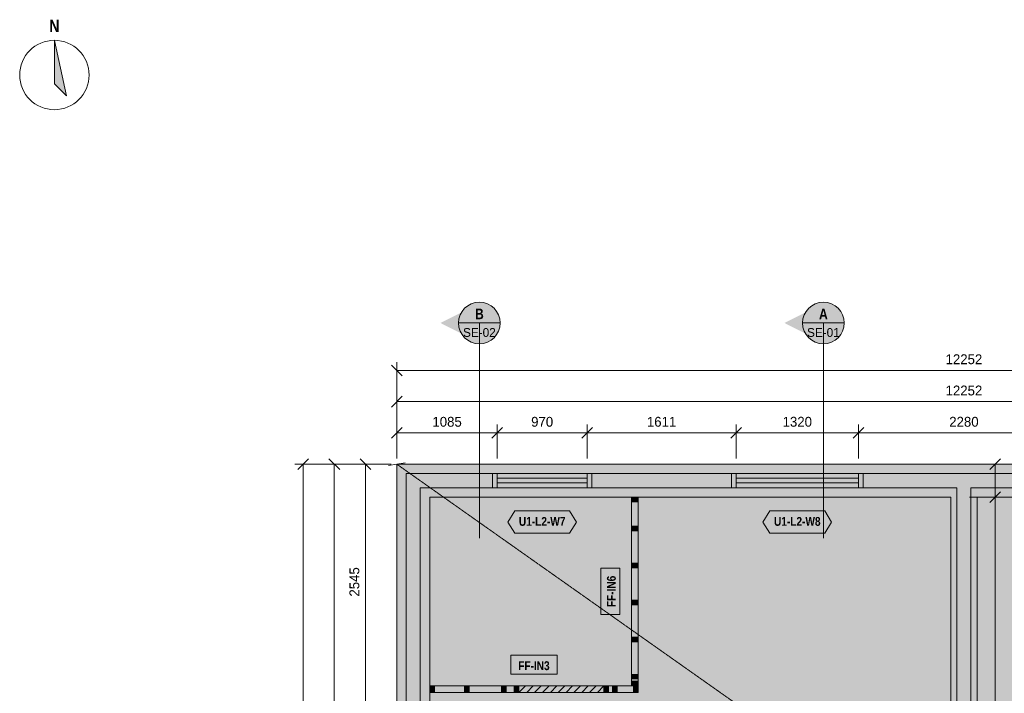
# Model space of a CAD drawing. Header units: millimetres. Extents: x -4149 to 16626, y -5842 to 13682.
# Tile 2 of 4: x -4074 to 6562, y 6176 to 13456. Entities that reach past the tile are written whole.
import ezdxf
from ezdxf.enums import TextEntityAlignment as Align

# ---------------------------------------------------------------- set-up
doc = ezdxf.new("R2010")
doc.units = ezdxf.units.MM
doc.linetypes.add('DASHED', pattern=[1.524, 1.27, -0.254])
for name, color, linetype in [('FILL-C_B2B2B5', 7, 'Continuous'), ('FILL-EPS', 7, 'Continuous'), ('FILL-INK', 7, 'Continuous'), ('FILL-RED', 7, 'Continuous'), ('FILL-TEAL_DK', 7, 'Continuous'), ('FILL-TIMBER', 7, 'Continuous'), ('FILL-WHITE', 7, 'Continuous'), ('LINE-C_85297A', 7, 'Continuous'), ('LINE-C_85297A-DASH', 7, 'DASHED'), ('LINE-INK', 7, 'Continuous'), ('LINE-INK-DASH', 7, 'DASHED'), ('LINE-RED', 7, 'Continuous'), ('LINE-RED-DASH', 7, 'DASHED'), ('LINE-STEEL_GREY', 7, 'Continuous'), ('LINE-STEEL_GREY-DASH', 7, 'DASHED'), ('LINE-TEAL_DK', 7, 'Continuous'), ('LINE-TIMBER_DK', 7, 'Continuous'), ('TEXT-INK', 7, 'Continuous'), ('TEXT-RED', 7, 'Continuous'), ('TEXT-TEAL_DK', 7, 'Continuous')]:
    doc.layers.add(name, color=color, linetype=linetype)
doc.styles.add('OpenSansCondensed-Bold', font='OpenSansCondensed-Bold.ttf')

msp = doc.modelspace()

# ---------------------------------------------------------------- hatches: boundary and pattern name
at = {"layer": 'FILL-C_B2B2B5', "true_color": 0xb2b2b5}
h = msp.add_hatch(color=253, dxfattribs=at)
h.dxf.hatch_style = 1
h.paths.add_polyline_path([(12151, 8551), (12151, 102), (102, 102), (102, 8551)])
h.paths.add_polyline_path([(11998, 254), (11998, 8398), (6202, 8398), (6202, 254)], flags=0)
h.paths.add_polyline_path([(254, 8398), (254, 254), (6050, 254), (6050, 8398)], flags=0)
at = {"layer": 'FILL-EPS', "true_color": 0xccffff}
h = msp.add_hatch(color=7, dxfattribs=at)
h.dxf.hatch_style = 1
h.paths.add_polyline_path([(0, 8652), (12252, 8652), (12252, 0), (0, 0)])
h.paths.add_polyline_path([(102, 8551), (102, 102), (12151, 102), (12151, 8551)], flags=0)
h = msp.add_hatch(color=7, dxfattribs=at)
h.dxf.hatch_style = 1
h.paths.add_polyline_path([(6050, 8398), (6050, 254), (254, 254), (254, 8398)])
h.paths.add_polyline_path([(5983, 356), (5983, 8297), (356, 8297), (356, 356)], flags=0)
h = msp.add_hatch(color=7, dxfattribs=at)
h.dxf.hatch_style = 1
h.paths.add_polyline_path([(6202, 254), (6202, 8398), (11998, 8398), (11998, 254)])
h.paths.add_polyline_path([(11897, 8297), (6269, 8297), (6269, 356), (11897, 356)], flags=0)
at = {"layer": 'FILL-INK', "true_color": 0x14141a}
h = msp.add_hatch(color=250, dxfattribs=at)
h.dxf.hatch_style = 1
h.paths.add_polyline_path([(-3699, 13232), (-3568, 12632), (-3699, 12764)])
at = {"layer": 'FILL-RED', "true_color": 0xb81a1f}
h = msp.add_hatch(color=242, dxfattribs=at)
h.dxf.hatch_style = 1
h.paths.add_polyline_path([(472, 10178), (892, 9964), (892, 10391)])
h = msp.add_hatch(color=242, dxfattribs=at)
h.dxf.hatch_style = 1
h.paths.add_polyline_path([(4188, 10178), (4608, 9964), (4608, 10391)])
at = {"layer": 'FILL-TEAL_DK', "true_color": 0x006b5c}
h = msp.add_hatch(color=126, dxfattribs=at)
h.dxf.hatch_style = 1
h.paths.add_polyline_path([(1035, 8551), (1085, 8551), (1085, 8398), (1035, 8398)])
h = msp.add_hatch(color=126, dxfattribs=at)
h.dxf.hatch_style = 1
h.paths.add_polyline_path([(2055, 8551), (2105, 8551), (2105, 8398), (2055, 8398)])
h = msp.add_hatch(color=126, dxfattribs=at)
h.dxf.hatch_style = 1
h.paths.add_polyline_path([(3616, 8551), (3666, 8551), (3666, 8398), (3616, 8398)])
h = msp.add_hatch(color=126, dxfattribs=at)
h.dxf.hatch_style = 1
h.paths.add_polyline_path([(4986, 8398), (4986, 8551), (5036, 8551), (5036, 8398), (4986, 8398)])
at = {"layer": 'FILL-TIMBER', "true_color": 0xeddbb8}
h = msp.add_hatch(color=254, dxfattribs=at)
h.dxf.hatch_style = 1
h.paths.add_polyline_path([(2606, 8296), (2606, 8261), (2606, 8246), (2586, 8246), (2536, 8246), (2536, 8282), (2536, 8296), (2557, 8296)])
h = msp.add_hatch(color=254, dxfattribs=at)
h.dxf.hatch_style = 1
h.paths.add_polyline_path([(2606, 7981), (2606, 7945), (2606, 7931), (2586, 7931), (2536, 7931), (2536, 7966), (2536, 7981), (2557, 7981)])
h = msp.add_hatch(color=254, dxfattribs=at)
h.dxf.hatch_style = 1
h.paths.add_polyline_path([(2606, 7581), (2606, 7545), (2606, 7531), (2586, 7531), (2536, 7531), (2536, 7566), (2536, 7581), (2557, 7581)])
h = msp.add_hatch(color=254, dxfattribs=at)
h.dxf.hatch_style = 1
h.paths.add_polyline_path([(2606, 7181), (2606, 7145), (2606, 7131), (2586, 7131), (2536, 7131), (2536, 7166), (2536, 7181), (2557, 7181)])
h = msp.add_hatch(color=254, dxfattribs=at)
h.dxf.hatch_style = 1
h.paths.add_polyline_path([(2606, 6781), (2606, 6745), (2606, 6731), (2586, 6731), (2536, 6731), (2536, 6766), (2536, 6781), (2557, 6781)])
h = msp.add_hatch(color=254, dxfattribs=at)
h.dxf.hatch_style = 1
h.paths.add_polyline_path([(2606, 6381), (2606, 6345), (2606, 6331), (2586, 6331), (2536, 6331), (2536, 6366), (2536, 6381), (2557, 6381)])
h = msp.add_hatch(color=254, dxfattribs=at)
h.dxf.hatch_style = 1
h.paths.add_polyline_path([(2606, 6308), (2606, 6273), (2606, 6258), (2586, 6258), (2536, 6258), (2536, 6293), (2536, 6308), (2557, 6308)])
h = msp.add_hatch(color=254, dxfattribs=at)
h.dxf.hatch_style = 1
h.paths.add_polyline_path([(406, 6186), (371, 6186), (356, 6186), (356, 6206), (356, 6256), (391, 6256), (406, 6256), (406, 6236)])
h = msp.add_hatch(color=254, dxfattribs=at)
h.dxf.hatch_style = 1
h.paths.add_polyline_path([(781, 6186), (745, 6186), (731, 6186), (731, 6206), (731, 6256), (766, 6256), (781, 6256), (781, 6236)])
h = msp.add_hatch(color=254, dxfattribs=at)
h.dxf.hatch_style = 1
h.paths.add_polyline_path([(1181, 6186), (1145, 6186), (1131, 6186), (1131, 6206), (1131, 6256), (1166, 6256), (1181, 6256), (1181, 6236)])
h = msp.add_hatch(color=254, dxfattribs=at)
h.dxf.hatch_style = 1
h.paths.add_polyline_path([(1319, 6186), (1284, 6186), (1269, 6186), (1269, 6206), (1269, 6256), (1305, 6256), (1319, 6256), (1319, 6236)])
h = msp.add_hatch(color=254, dxfattribs=at)
h.dxf.hatch_style = 1
h.paths.add_polyline_path([(2288, 6186), (2252, 6186), (2238, 6186), (2238, 6206), (2238, 6256), (2273, 6256), (2288, 6256), (2288, 6236)])
h = msp.add_hatch(color=254, dxfattribs=at)
h.dxf.hatch_style = 1
h.paths.add_polyline_path([(2381, 6186), (2345, 6186), (2331, 6186), (2331, 6206), (2331, 6256), (2366, 6256), (2381, 6256), (2381, 6236)])
h = msp.add_hatch(color=254, dxfattribs=at)
h.dxf.hatch_style = 1
h.paths.add_polyline_path([(2606, 6186), (2571, 6186), (2556, 6186), (2556, 6206), (2556, 6256), (2592, 6256), (2606, 6256), (2606, 6236)])
at = {"layer": 'FILL-WHITE', "true_color": 0xffffff}
h = msp.add_hatch(color=7, dxfattribs=at)
h.dxf.hatch_style = 1
h.paths.add_polyline_path([(1117, 10178), (1109, 10236), (1087, 10290), (1051, 10337), (1004, 10372), (950, 10395), (892, 10402), (834, 10395), (779, 10372), (733, 10337), (697, 10290), (675, 10236), (667, 10178), (675, 10119), (697, 10065), (733, 10018), (779, 9983), (834, 9960), (892, 9952), (950, 9960), (1004, 9983), (1051, 10018), (1087, 10065), (1109, 10119)])
h = msp.add_hatch(color=7, dxfattribs=at)
h.dxf.hatch_style = 1
h.paths.add_polyline_path([(4833, 10178), (4825, 10236), (4803, 10290), (4767, 10337), (4721, 10372), (4666, 10395), (4608, 10402), (4550, 10395), (4496, 10372), (4449, 10337), (4413, 10290), (4391, 10236), (4383, 10178), (4391, 10119), (4413, 10065), (4449, 10018), (4496, 9983), (4550, 9960), (4608, 9952), (4666, 9960), (4721, 9983), (4767, 10018), (4803, 10065), (4825, 10119)])
at = {"layer": 'FILL-WHITE', "true_color": 0xfaf5e8}
h = msp.add_hatch(color=7, dxfattribs=at)
h.dxf.hatch_style = 1
h.paths.add_polyline_path([(2586, 6258), (2536, 6258), (2536, 6293), (2536, 6308), (2536, 6331), (2536, 6366), (2536, 6381), (2536, 6731), (2536, 6766), (2536, 6781), (2536, 7131), (2536, 7166), (2536, 7181), (2536, 7531), (2536, 7566), (2536, 7581), (2536, 7931), (2536, 7966), (2536, 7981), (2536, 8246), (2536, 8282), (2536, 8296), (2557, 8296), (2606, 8296), (2606, 8261), (2606, 8246), (2606, 7981), (2606, 7945), (2606, 7931), (2606, 7581), (2606, 7545), (2606, 7531), (2606, 7181), (2606, 7145), (2606, 7131), (2606, 6781), (2606, 6745), (2606, 6731), (2606, 6381), (2606, 6345), (2606, 6331), (2606, 6308), (2606, 6273), (2606, 6258)])
at = {"layer": 'FILL-WHITE', "true_color": 0xffffff}
h = msp.add_hatch(color=7, dxfattribs=at)
h.dxf.hatch_style = 1
h.paths.add_polyline_path([(1199, 8027), (1274, 8147), (1866, 8147), (1941, 8027), (1866, 7907), (1274, 7907)])
h = msp.add_hatch(color=7, dxfattribs=at)
h.dxf.hatch_style = 1
h.paths.add_polyline_path([(3955, 8027), (4030, 8147), (4622, 8147), (4697, 8027), (4622, 7907), (4030, 7907)])
h = msp.add_hatch(color=7, dxfattribs=at)
h.dxf.hatch_style = 1
h.paths.add_polyline_path([(2410, 7026), (2410, 7528), (2203, 7528), (2203, 7026)])
h = msp.add_hatch(color=7, dxfattribs=at)
h.dxf.hatch_style = 1
h.paths.add_polyline_path([(1230, 6382), (1732, 6382), (1732, 6590), (1230, 6590)])
at = {"layer": 'FILL-WHITE', "true_color": 0xfaf5e8}
h = msp.add_hatch(color=7, dxfattribs=at)
h.dxf.hatch_style = 1
h.paths.add_polyline_path([(356, 6186), (356, 6206), (356, 6256), (391, 6256), (406, 6256), (731, 6256), (766, 6256), (781, 6256), (1131, 6256), (1166, 6256), (1181, 6256), (1269, 6256), (1305, 6256), (1319, 6256), (1319, 6236), (1319, 6186), (1284, 6186), (1269, 6186), (1181, 6186), (1145, 6186), (1131, 6186), (781, 6186), (745, 6186), (731, 6186), (406, 6186), (371, 6186)])
at = {"layer": 'FILL-WHITE', "true_color": 0xffffff}
h = msp.add_hatch(color=7, dxfattribs=at)
h.dxf.hatch_style = 1
h.paths.add_polyline_path([(1319, 6186), (1319, 6256), (2238, 6256), (2238, 6186)])
at = {"layer": 'FILL-WHITE', "true_color": 0xfaf5e8}
h = msp.add_hatch(color=7, dxfattribs=at)
h.dxf.hatch_style = 1
h.paths.add_polyline_path([(2238, 6206), (2238, 6256), (2273, 6256), (2288, 6256), (2331, 6256), (2366, 6256), (2381, 6256), (2556, 6256), (2592, 6256), (2606, 6256), (2606, 6236), (2606, 6186), (2571, 6186), (2556, 6186), (2381, 6186), (2345, 6186), (2331, 6186), (2288, 6186), (2252, 6186), (2238, 6186)])

# ---------------------------------------------------------------- linework, layer by layer
at = {"layer": 'LINE-C_85297A', "lineweight": 5}
msp.add_line((-89, 8637), (89, 8668), dxfattribs=at)
at = {"layer": 'LINE-C_85297A-DASH', "lineweight": 5}
msp.add_line((0, 8652), (12252, 0), dxfattribs=at)
at = {"layer": 'LINE-INK', "lineweight": 5}
for p, q in [((58, 9607), (-58, 9723)), ((0, 8713), (0, 9755)), ((12252, 9665), (0, 9665)), ((-58, 9269), (58, 9386)), ((0, 8713), (0, 9418)), ((0, 9328), (12252, 9328)), ((-58, 8932), (58, 9048)), ((0, 8713), (0, 9080)), ((1027, 8932), (1143, 9048)), ((1085, 8713), (1085, 9080)), ((1997, 8932), (2113, 9048)), ((2055, 8713), (2055, 9080)), ((3608, 8932), (3724, 9048)), ((3666, 8713), (3666, 9080)), ((4928, 8932), (5044, 9048)), ((4986, 8713), (4986, 9080)), ((0, 8990), (12252, 8990)), ((-60, 8652), (-1102, 8652)), ((-954, 8711), (-1071, 8594)), ((-1012, 8652), (-1012, 0)), ((-60, 8652), (-765, 8652)), ((-617, 8594), (-733, 8711)), ((-675, 0), (-675, 8652)), ((-60, 8652), (-428, 8652)), ((-279, 8594), (-396, 8711)), ((-338, 0), (-338, 8652)), ((2055, 8652), (1085, 8652)), ((4986, 8652), (3666, 8652)), ((6186, 8652), (6554, 8652)), ((6405, 8594), (6522, 8711)), ((6464, 8297), (6464, 8652)), ((2055, 8500), (1085, 8500)), ((2055, 8450), (1085, 8450)), ((4986, 8500), (3666, 8500)), ((4986, 8450), (3666, 8450)), ((2055, 8297), (1085, 8297)), ((4986, 8297), (3666, 8297)), ((6186, 8297), (6554, 8297)), ((6186, 8297), (6554, 8297)), ((6405, 8239), (6522, 8355)), ((6405, 8239), (6522, 8355)), ((6464, 356), (6464, 8297))]:
    msp.add_line(p, q, dxfattribs=at)
for points in [[(-3699, 13232), (-3568, 12632), (-3699, 12764)], [(0, 0), (0, 8652), (12252, 8652), (12252, 0)], [(356, 356), (5983, 356), (5983, 8297), (356, 8297)], [(2586, 6258), (2536, 6258), (2536, 6258), (2536, 6293), (2536, 6308), (2536, 6331), (2536, 6366), (2536, 6381), (2536, 6731), (2536, 6766), (2536, 6781), (2536, 7131), (2536, 7166), (2536, 7181), (2536, 7531), (2536, 7566), (2536, 7581), (2536, 7931), (2536, 7966), (2536, 7981), (2536, 8246), (2536, 8282), (2536, 8296), (2536, 8296), (2557, 8296), (2606, 8296), (2606, 8296), (2606, 8261), (2606, 8246), (2606, 7981), (2606, 7945), (2606, 7931), (2606, 7581), (2606, 7545), (2606, 7531), (2606, 7181), (2606, 7145), (2606, 7131), (2606, 6781), (2606, 6745), (2606, 6731), (2606, 6381), (2606, 6345), (2606, 6331), (2606, 6308), (2606, 6273), (2606, 6258), (2606, 6258)], [(11897, 356), (11897, 8297), (6269, 8297), (6269, 356)], [(2410, 7026), (2410, 7528), (2203, 7528), (2203, 7026)], [(1230, 6382), (1732, 6382), (1732, 6590), (1230, 6590)], [(356, 6186), (356, 6206), (356, 6256), (356, 6256), (391, 6256), (406, 6256), (731, 6256), (766, 6256), (781, 6256), (1131, 6256), (1166, 6256), (1181, 6256), (1269, 6256), (1305, 6256), (1319, 6256), (1319, 6256), (1319, 6236), (1319, 6186), (1319, 6186), (1284, 6186), (1269, 6186), (1181, 6186), (1145, 6186), (1131, 6186), (781, 6186), (745, 6186), (731, 6186), (406, 6186), (371, 6186), (356, 6186)], [(2238, 6206), (2238, 6256), (2273, 6256), (2288, 6256), (2331, 6256), (2366, 6256), (2381, 6256), (2556, 6256), (2592, 6256), (2606, 6256), (2606, 6236), (2606, 6186), (2571, 6186), (2556, 6186), (2381, 6186), (2345, 6186), (2331, 6186), (2288, 6186), (2252, 6186), (2238, 6186)]]:
    msp.add_lwpolyline(points, close=True, dxfattribs=at)
msp.add_circle((-3699, 12858), 375, dxfattribs=at)
at = {"layer": 'LINE-INK-DASH', "lineweight": 5}
msp.add_lwpolyline([(1319, 6186), (1319, 6256), (2238, 6256), (2238, 6186)], close=True, dxfattribs=at)
at = {"layer": 'LINE-RED', "lineweight": 5}
for p, q in [((667, 10178), (1117, 10178)), ((4383, 10178), (4833, 10178))]:
    msp.add_line(p, q, dxfattribs=at)
for centre in [(892, 10178), (4608, 10178)]:
    msp.add_circle(centre, 225, dxfattribs=at)
at = {"layer": 'LINE-RED-DASH', "lineweight": 5}
for p, q in [((892, 10178), (892, 7852)), ((4608, 10178), (4608, 7852))]:
    msp.add_line(p, q, dxfattribs=at)
at = {"layer": 'LINE-STEEL_GREY', "lineweight": 5}
for points in [[(12151, 8551), (12151, 102), (102, 102), (102, 8551)], [(254, 8398), (254, 254), (6050, 254), (6050, 8398)], [(11998, 254), (11998, 8398), (6202, 8398), (6202, 254)]]:
    msp.add_lwpolyline(points, close=True, dxfattribs=at)
at = {"layer": 'LINE-STEEL_GREY-DASH', "lineweight": 5}
for points in [[(0, 8652), (12252, 8652), (12252, 0), (0, 0)], [(5983, 8297), (356, 8297), (356, 356), (5983, 356)], [(6269, 356), (11897, 356), (11897, 8297), (6269, 8297)]]:
    msp.add_lwpolyline(points, close=True, dxfattribs=at)
at = {"layer": 'LINE-TEAL_DK', "lineweight": 5}
for points in [[(1035, 8551), (1085, 8551), (1085, 8398), (1035, 8398)], [(2055, 8551), (2105, 8551), (2105, 8398), (2055, 8398)], [(3616, 8551), (3666, 8551), (3666, 8398), (3616, 8398)], [(4986, 8398), (4986, 8551), (4986, 8551), (4986, 8551), (5036, 8551), (5036, 8551), (5036, 8551), (5036, 8398), (5036, 8398), (5036, 8398), (4986, 8398), (4986, 8398)], [(1199, 8027), (1274, 8147), (1866, 8147), (1941, 8027), (1866, 7907), (1274, 7907)], [(3955, 8027), (4030, 8147), (4622, 8147), (4697, 8027), (4622, 7907), (4030, 7907)]]:
    msp.add_lwpolyline(points, close=True, dxfattribs=at)
at = {"layer": 'LINE-TIMBER_DK', "lineweight": 5}
for p, q in [((1319, 6186), (1389, 6256)), ((1404, 6186), (1474, 6256)), ((1489, 6186), (1559, 6256)), ((1574, 6186), (1644, 6256)), ((1659, 6186), (1729, 6256)), ((1744, 6186), (1814, 6256)), ((1828, 6186), (1898, 6256)), ((1913, 6186), (1983, 6256)), ((1998, 6186), (2068, 6256)), ((2083, 6186), (2153, 6256)), ((2168, 6186), (2238, 6256))]:
    msp.add_line(p, q, dxfattribs=at)
for points in [[(2606, 8296), (2606, 8261), (2606, 8246), (2586, 8246), (2536, 8246), (2536, 8282), (2536, 8296), (2557, 8296)], [(2606, 7981), (2606, 7945), (2606, 7931), (2586, 7931), (2536, 7931), (2536, 7966), (2536, 7981), (2557, 7981)], [(2606, 7581), (2606, 7545), (2606, 7531), (2586, 7531), (2536, 7531), (2536, 7566), (2536, 7581), (2557, 7581)], [(2606, 7181), (2606, 7145), (2606, 7131), (2586, 7131), (2536, 7131), (2536, 7166), (2536, 7181), (2557, 7181)], [(2606, 6781), (2606, 6745), (2606, 6731), (2586, 6731), (2536, 6731), (2536, 6766), (2536, 6781), (2557, 6781)], [(2606, 6381), (2606, 6345), (2606, 6331), (2586, 6331), (2536, 6331), (2536, 6366), (2536, 6381), (2557, 6381)], [(2606, 6308), (2606, 6273), (2606, 6258), (2586, 6258), (2536, 6258), (2536, 6293), (2536, 6308), (2557, 6308)], [(406, 6186), (371, 6186), (356, 6186), (356, 6206), (356, 6256), (391, 6256), (406, 6256), (406, 6236)], [(781, 6186), (745, 6186), (731, 6186), (731, 6206), (731, 6256), (766, 6256), (781, 6256), (781, 6236)], [(1181, 6186), (1145, 6186), (1131, 6186), (1131, 6206), (1131, 6256), (1166, 6256), (1181, 6256), (1181, 6236)], [(1319, 6186), (1284, 6186), (1269, 6186), (1269, 6206), (1269, 6256), (1305, 6256), (1319, 6256), (1319, 6236)], [(2288, 6186), (2252, 6186), (2238, 6186), (2238, 6206), (2238, 6256), (2273, 6256), (2288, 6256), (2288, 6236)], [(2381, 6186), (2345, 6186), (2331, 6186), (2331, 6206), (2331, 6256), (2366, 6256), (2381, 6256), (2381, 6236)], [(2606, 6186), (2571, 6186), (2556, 6186), (2556, 6206), (2556, 6256), (2592, 6256), (2606, 6256), (2606, 6236)]]:
    msp.add_lwpolyline(points, close=True, dxfattribs=at)

# ---------------------------------------------------------------- texts
at = {"layer": 'TEXT-INK', "style": 'OpenSansCondensed-Bold'}
for s, height, p in [('N', 133, (-3699, 13322)), ('FF-IN3', 95.2, (1481, 6427))]:
    msp.add_text(s, height=height, dxfattribs=at).set_placement(p, align=Align.CENTER)
at = {"layer": 'TEXT-INK'}
for s, p in [('12252', (6126, 9733)), ('12252', (6126, 9395)), ('1085', (543, 9057)), ('970', (1570, 9057)), ('1611', (2860, 9057)), ('1320', (4326, 9057)), ('2280', (6126, 9057))]:
    msp.add_text(s, height=106.7, dxfattribs=at).set_placement(p, align=Align.CENTER)
msp.add_text('2545', height=106.7, rotation=90, dxfattribs=at).set_placement((-405, 7380), align=Align.CENTER)
at = {"layer": 'TEXT-INK', "style": 'OpenSansCondensed-Bold'}
msp.add_text('FF-IN6', height=95.2, rotation=90, dxfattribs=at).set_placement((2365, 7277), align=Align.CENTER)
at = {"layer": 'TEXT-RED', "style": 'OpenSansCondensed-Bold'}
for s, p in [('B', (892, 10219)), ('A', (4608, 10219))]:
    msp.add_text(s, height=114, dxfattribs=at).set_placement(p, align=Align.CENTER)
at = {"layer": 'TEXT-RED'}
for s, p in [('SE-02', (892, 10028)), ('SE-01', (4608, 10028))]:
    msp.add_text(s, height=95.2, dxfattribs=at).set_placement(p, align=Align.CENTER)
at = {"layer": 'TEXT-TEAL_DK', "style": 'OpenSansCondensed-Bold'}
for s, p in [('U1-L2-W7', (1570, 7986)), ('U1-L2-W8', (4326, 7986))]:
    msp.add_text(s, height=95.2, dxfattribs=at).set_placement(p, align=Align.CENTER)

doc.saveas('drawing.dxf')
